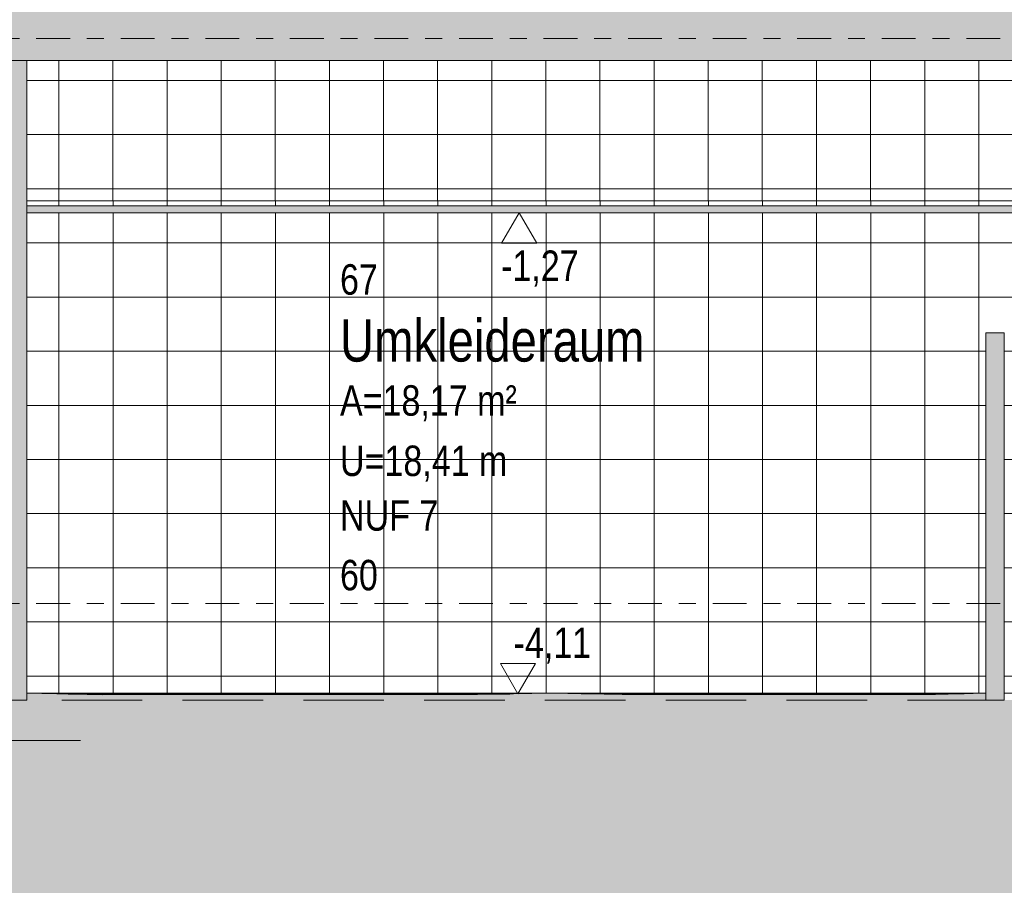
# Model space of a CAD drawing. Header units: metres. Extents: x 2 to 230, y -14 to 869.
# Tile 34 of 71: x 63.54 to 69.37, y -8.04 to -2.92. Entities that reach past the tile are written whole.
import ezdxf

# ---------------------------------------------------------------- set-up
doc = ezdxf.new("R2010")
doc.units = ezdxf.units.M
doc.linetypes.add('_Ebene_', pattern=[0.4, 0.2, -0.1, 0, -0.1])
doc.linetypes.add('Abgebrochen', pattern=[0.714375, 0.47625, -0.238125])
for name, color, linetype, lineweight in [('A_Detailelemente', 7, 'Continuous', 9), ('A_Ebenen', 50, 'Continuous', 5), ('A_Geschossdecken', 7, 'Continuous', 5), ('A_Geschossdecken_Oberflächenschraffur', 7, 'Continuous', 5), ('A_Geschossdecken_Schraffur', 7, 'Continuous', 5), ('A_Hoehenkoten', 124, 'Continuous', 5), ('A_Raum-Txt', 16, 'Continuous', 5), ('A_Wand', 244, 'Continuous', 5), ('A_Wand_Schraff', 1, 'Continuous', 5), ('A_Wände_Oberflächenschraffur', 244, 'Continuous', 5)]:
    doc.layers.add(name, color=color, linetype=linetype, lineweight=lineweight)
doc.styles.add('Arial', font='arial.ttf', dxfattribs={"width": 0.8, "height": 0.18})
doc.styles.add('Arial_B', font='txt', dxfattribs={"width": 0.8, "height": 0.25})
pattern_1 = [(0, (0.09625, 18.796), (0, 0.32), []), (90, (0.09625, 18.796), (-0.32, 2e-17), [])]
pattern_2 = [(0, (0.09525, 18.796), (0, 0.32), []), (90, (0.09525, 18.796), (-0.32, 2e-17), [])]
pattern_3 = [(0.001, (0.0962466, -6.904), (-1.047e-07, 0.006), []), (90, (0.09625, -6.904), (-0.32, 2e-17), [])]
pattern_4 = [(0.001, (0.0962466, -6.905), (-1.047e-07, 0.006), []), (90, (0.09625, -6.905), (-0.32, 2e-17), [])]

# ---------------------------------------------------------------- blocks, each defined once
blk = doc.blocks.new('Höhenkoten - leer-6237472-G')
at = {"layer": 'A_Hoehenkoten'}
for p, q in [((-21.5123, -9.1401), (-21.7201, -9.1401)), ((-21.6162, -9.3201), (-21.7201, -9.1401)), ((-21.6162, -9.3201), (-21.5123, -9.1401))]:
    blk.add_line(p, q, dxfattribs=at)

msp = doc.modelspace()

# ---------------------------------------------------------------- hatches: boundary and pattern name
at = {"layer": 'A_Detailelemente'}
msp.add_hatch(color=254, dxfattribs=at).paths.add_polyline_path([(73.8044, -13.2636), (77.5778, -13.2636), (77.5778, -3.5972), (77.5566, -3.5972), (75.0032, -3.535), (75.0032, -3.4313), (74.5135, -3.4313), (74.5135, -6.3951), (74.9512, -6.3951), (74.9512, -7.2451), (73.8712, -7.2451), (73.8712, -6.3951), (72.0969, -6.3951), (72.0969, -7.1851), (72.4312, -7.1851), (72.4312, -8.0351), (71.3512, -8.0351), (71.3512, -7.1851), (63.9041, -7.1851), (63.9041, -8.0351), (62.9728, -8.0351), (62.9728, -7.1851), (57.5214, -7.1851), (57.5214, -9.5651), (57.7928, -9.5651), (57.7928, -10.0651), (56.7928, -10.0651), (56.7928, -9.5651), (44.8133, -9.5651), (44.8133, -10.0651), (43.8133, -10.0651), (43.8133, -9.5651), (21.6076, -9.5651), (21.6076, -10.2851), (20.1076, -10.2851), (20.1076, -9.5651), (20.2308, -9.5651), (20.2308, -3.7704), (17.2026, -3.8625), (17.2026, -13.2636), (70.0309, -13.2636)], flags=0)
at = {"layer": 'A_Geschossdecken_Oberflächenschraffur'}
h = msp.add_hatch(dxfattribs=at)
h.set_pattern_fill('FP_33', color=133, style=0, pattern_type=2)
h.set_pattern_definition(pattern_4)
h.paths.add_polyline_path([(64.0309, -6.9136), (66.2575, -6.9134), (66.6786, -6.9051), (63.5864, -6.9051)], flags=0)
h = msp.add_hatch(dxfattribs=at)
h.set_pattern_fill('FP_33', color=133, style=0, pattern_type=2)
h.set_pattern_definition(pattern_4)
h.paths.add_polyline_path([(64.0309, -6.9136), (66.2575, -6.9134), (66.6786, -6.9051), (63.5864, -6.9051)], flags=0)
h = msp.add_hatch(dxfattribs=at)
h.set_pattern_fill('FP_32', color=133, style=0, pattern_type=2)
h.set_pattern_definition(pattern_3)
h.paths.add_polyline_path([(67.1072, -6.9135), (68.9601, -6.9135), (69.2564, -6.9051), (66.6798, -6.9051), (67.1069, -6.9135)], flags=0)
h = msp.add_hatch(dxfattribs=at)
h.set_pattern_fill('FP_32', color=133, style=0, pattern_type=2)
h.set_pattern_definition(pattern_3)
h.paths.add_polyline_path([(67.1072, -6.9135), (68.9601, -6.9135), (69.2564, -6.9051), (66.6798, -6.9051), (67.1069, -6.9135)], flags=0)
at = {"layer": 'A_Geschossdecken_Schraffur', "lineweight": 9}
for points in [[(64.3708, -3.1651), (71.8912, -3.1651), (71.8912, -2.8151), (57.108, -2.8151), (57.108, -3.1651), (62.484, -3.1651)], [(66.2575, -4.0651), (69.8089, -4.0651), (69.8089, -4.0251), (63.5864, -4.0251), (63.5864, -4.0651), (64.3708, -4.0651)], [(69.2564, -6.9451), (69.2564, -6.9051), (68.9601, -6.9135), (67.1072, -6.9135), (66.6798, -6.9051), (66.2519, -6.9135), (64.0309, -6.9136), (63.5864, -6.9051), (63.5864, -6.9451), (69.0876, -6.9451)], [(62.9728, -7.1851), (72.0936, -7.1851), (72.0936, -6.9451), (57.1614, -6.9451), (57.1614, -7.1851), (62.484, -7.1851)], [(63.9041, -8.0351), (63.9041, -7.1851), (62.9741, -7.1851), (62.9741, -8.0351)]]:
    msp.add_hatch(color=253, dxfattribs=at).paths.add_polyline_path(points, flags=0)
at = {"layer": 'A_Wand_Schraff', "lineweight": 9}
for points in [[(63.5864, -6.9451), (63.5864, -3.1651), (63.2864, -3.1651), (63.2864, -6.9451)], [(69.3664, -6.9451), (69.3664, -4.7751), (69.2564, -4.7751), (69.2564, -6.9451)]]:
    msp.add_hatch(color=253, dxfattribs=at).paths.add_polyline_path(points, flags=0)
at = {"layer": 'A_Wände_Oberflächenschraffur'}
h = msp.add_hatch(dxfattribs=at)
h.set_pattern_fill('FP_1', color=17, style=0, pattern_type=2)
h.set_pattern_definition(pattern_2)
h.paths.add_polyline_path([(66.728, -3.9951), (67.6119, -3.9951), (67.6119, -3.1651), (63.5864, -3.1651), (63.5864, -3.9951), (66.2575, -3.9951)], flags=0)
h = msp.add_hatch(dxfattribs=at)
h.set_pattern_fill('FP_1', color=17, style=0, pattern_type=2)
h.set_pattern_definition(pattern_2)
h.paths.add_polyline_path([(66.728, -3.9951), (67.6119, -3.9951), (67.6119, -3.1651), (63.5864, -3.1651), (63.5864, -3.9951), (66.2575, -3.9951)], flags=0)
h = msp.add_hatch(dxfattribs=at)
h.set_pattern_fill('FP_1', color=17, style=0, pattern_type=2)
h.set_pattern_definition(pattern_2)
h.paths.add_polyline_path([(69.8863, -6.9051), (70.3933, -6.9051), (70.3933, -4.8601), (71.4233, -4.8601), (71.4233, -6.9051), (71.5565, -6.9051), (71.5565, -4.0551), (69.8889, -4.0551), (69.8889, -4.2734), (69.8914, -4.2734), (69.8914, -4.3034), (69.8889, -4.3034), (69.8889, -4.4984), (69.8914, -4.4984), (69.8914, -4.5284), (69.8889, -4.5284), (69.8889, -4.7751), (69.8764, -4.7751), (69.8764, -5.8351), (69.8864, -5.8358), (69.8864, -5.8451), (69.9289, -5.8461), (69.9314, -5.8464), (69.936, -5.8525), (69.936, -5.8577), (69.9334, -5.8622), (69.9264, -5.8651), (69.8864, -5.8651), (69.8864, -5.8751), (69.8764, -5.8751), (69.8764, -5.8951), (69.8864, -5.8958), (69.8864, -5.9351), (69.8764, -5.9351), (69.8764, -6.9051)], flags=0)
h.paths.add_polyline_path([(69.8764, -4.0151), (71.5565, -4.0151), (71.5565, -3.1651), (67.6119, -3.1651), (67.6119, -3.9951), (69.8764, -3.9951)], flags=0)
h = msp.add_hatch(dxfattribs=at)
h.set_pattern_fill('FP_1', color=17, style=0, pattern_type=2)
h.set_pattern_definition(pattern_2)
h.paths.add_polyline_path([(69.8863, -6.9051), (70.3933, -6.9051), (70.3933, -4.8601), (71.4233, -4.8601), (71.4233, -6.9051), (71.5565, -6.9051), (71.5565, -4.0551), (69.8889, -4.0551), (69.8889, -4.2734), (69.8914, -4.2734), (69.8914, -4.3034), (69.8889, -4.3034), (69.8889, -4.4984), (69.8914, -4.4984), (69.8914, -4.5284), (69.8889, -4.5284), (69.8889, -4.7751), (69.8764, -4.7751), (69.8764, -5.8351), (69.8864, -5.8358), (69.8864, -5.8451), (69.9289, -5.8461), (69.9314, -5.8464), (69.936, -5.8525), (69.936, -5.8577), (69.9334, -5.8622), (69.9264, -5.8651), (69.8864, -5.8651), (69.8864, -5.8751), (69.8764, -5.8751), (69.8764, -5.8951), (69.8864, -5.8958), (69.8864, -5.9351), (69.8764, -5.9351), (69.8764, -6.9051)], flags=0)
h.paths.add_polyline_path([(69.8764, -4.0151), (71.5565, -4.0151), (71.5565, -3.1651), (67.6119, -3.1651), (67.6119, -3.9951), (69.8764, -3.9951)], flags=0)
h = msp.add_hatch(dxfattribs=at)
h.set_pattern_fill('FP_2', color=17, style=0, pattern_type=2)
h.set_pattern_definition(pattern_1)
h.paths.add_polyline_path([(63.5864, -6.9051), (69.2564, -6.9051), (69.2564, -4.7751), (69.3664, -4.7751), (69.3664, -6.9051), (69.8764, -6.9051), (69.8764, -4.7751), (69.8089, -4.7751), (69.8089, -4.0651), (63.5864, -4.0651), (63.5864, -4.4584)], flags=0)
h.paths.add_polyline_path([(69.8677, -4.0451), (69.8764, -4.0451), (69.8764, -3.9951), (63.5864, -3.9951), (63.5864, -4.0251), (69.8089, -4.0251), (69.8089, -4.0451), (69.8659, -4.0451)], flags=0)
h = msp.add_hatch(dxfattribs=at)
h.set_pattern_fill('FP_2', color=17, style=0, pattern_type=2)
h.set_pattern_definition(pattern_1)
h.paths.add_polyline_path([(63.5864, -6.9051), (69.2564, -6.9051), (69.2564, -4.7751), (69.3664, -4.7751), (69.3664, -6.9051), (69.8764, -6.9051), (69.8764, -4.7751), (69.8089, -4.7751), (69.8089, -4.0651), (63.5864, -4.0651), (63.5864, -4.4584)], flags=0)
h.paths.add_polyline_path([(69.8677, -4.0451), (69.8764, -4.0451), (69.8764, -3.9951), (63.5864, -3.9951), (63.5864, -4.0251), (69.8089, -4.0251), (69.8089, -4.0451), (69.8659, -4.0451)], flags=0)

# ---------------------------------------------------------------- linework, layer by layer
at = {"layer": 'A_Ebenen', "color": 130, "linetype": '_Ebene_', "lineweight": 9}
for p, q in [((77.8421, -3.0351), (16.3367, -3.0351)), ((77.8421, -6.3751), (16.3367, -6.3751))]:
    msp.add_line(p, q, dxfattribs=at)
at = {"layer": 'A_Ebenen', "color": 31, "linetype": 'Abgebrochen'}
msp.add_line((77.8421, -6.9451), (16.3367, -6.9451), dxfattribs=at)
at = {"layer": 'A_Geschossdecken', "color": 250, "lineweight": 9}
for p, q in [((57.5214, -3.1651), (71.7635, -3.1651)), ((69.8089, -4.0251), (63.5864, -4.0251)), ((63.5864, -4.0651), (69.8089, -4.0651)), ((63.5864, -6.9051), (63.5864, -6.9451)), ((64.0309, -6.9136), (63.5864, -6.9051)), ((63.5864, -6.9051), (69.2564, -6.9051)), ((66.2519, -6.9135), (64.0309, -6.9136)), ((66.6798, -6.9051), (66.2519, -6.9135)), ((67.1072, -6.9135), (66.6798, -6.9051)), ((68.9601, -6.9135), (67.1072, -6.9135)), ((69.2564, -6.9051), (68.9601, -6.9135)), ((69.2564, -6.9451), (69.2564, -6.9051)), ((69.3664, -6.9051), (69.3664, -6.9451)), ((69.3664, -6.9051), (71.7635, -6.9051)), ((63.9041, -7.1851), (62.9728, -7.1851))]:
    msp.add_line(p, q, dxfattribs=at)
at = {"layer": 'A_Wand', "color": 250, "lineweight": 9}
for p, q in [((63.5864, -6.9051), (63.5864, -3.1651)), ((69.8764, -3.9951), (63.5864, -3.9951)), ((69.3664, -4.7751), (69.2564, -4.7751)), ((69.2564, -4.7751), (69.2564, -6.9051)), ((69.3664, -6.9051), (69.3664, -4.7751)), ((63.2864, -6.9451), (63.5864, -6.9451)), ((69.2564, -6.9451), (69.3664, -6.9451))]:
    msp.add_line(p, q, dxfattribs=at)

# ---------------------------------------------------------------- block references
at = {"layer": 'A_Hoehenkoten', "extrusion": (0, 0, -1), "rotation": 180}
msp.add_blockref('Höhenkoten - leer-6237472-G', (-88.114, -13.3852), dxfattribs=at)
at = {"layer": 'A_Hoehenkoten'}
msp.add_blockref('Höhenkoten - leer-6237472-G', (88.1068, 2.4113), dxfattribs=at)

# ---------------------------------------------------------------- texts
at = {"layer": 'A_Hoehenkoten', "char_height": 0.18, "width": 0.542095, "attachment_point": 1, "line_spacing_factor": 0.941778, "style": 'Arial'}
for s, insert in [('-1,27', (66.3907, -4.2886)), ('-4,11', (66.4647, -6.5167))]:
    msp.add_mtext(s, dxfattribs=dict(at, insert=insert))
at = {"layer": 'A_Raum-Txt', "attachment_point": 1}
for s, insert, char_height, width, style in [('67', (65.4383, -4.3697), 0.18, 0.269367, 'Arial'), ('Umkleideraum', (65.4383, -4.6952), 0.25, 2.3281, 'Arial_B'), ('A=18,17 m²', (65.4383, -5.085), 0.18, 1.244219, 'Arial'), ('U=18,41 m', (65.4383, -5.4416), 0.18, 1.180084, 'Arial'), ('NUF 7', (65.4383, -5.7643), 0.18, 0.692658, 'Arial'), ('60', (65.4383, -6.1169), 0.18, 0.269367, 'Arial')]:
    msp.add_mtext(s, dxfattribs=dict(at, insert=insert, char_height=char_height, width=width, style=style))

doc.saveas('drawing.dxf')
